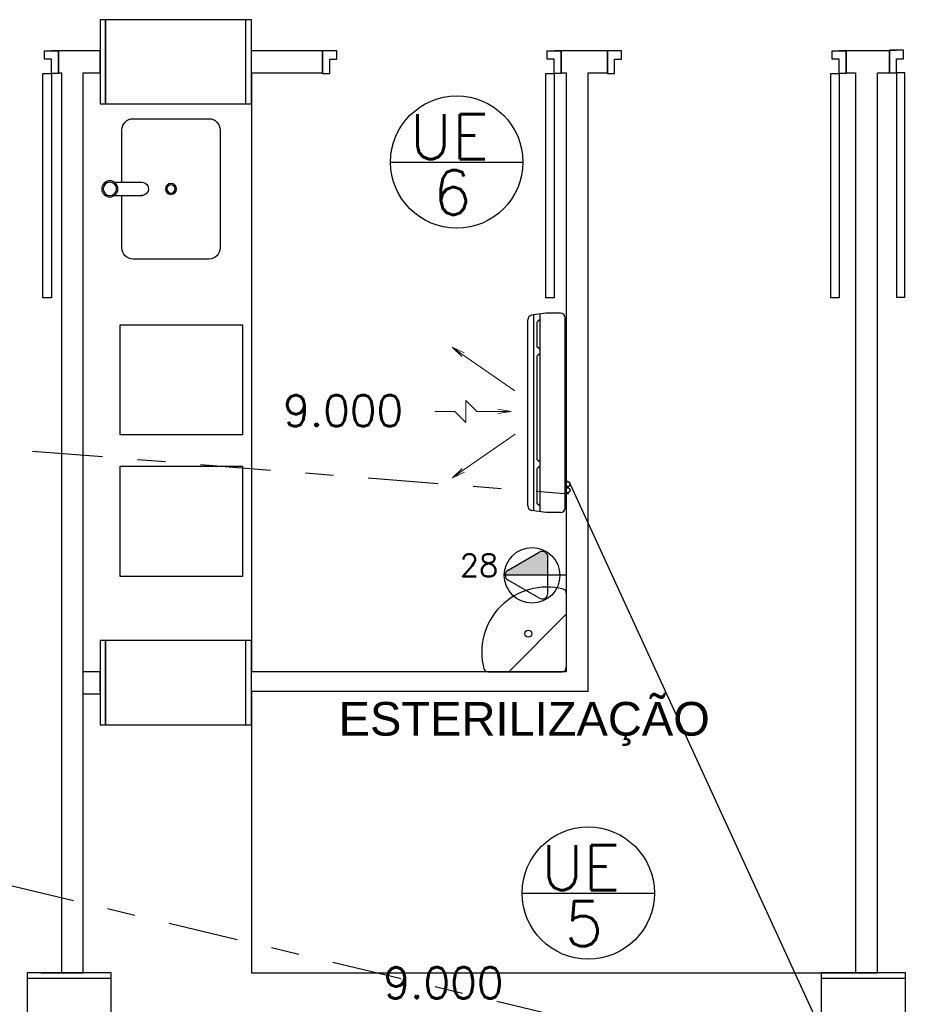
# Model space of a CAD drawing. Extents: x 40.7 to 137.4, y -250.8 to -221.5.
# Tile 171 of 256: x 60.1 to 63.4, y -239.1 to -235.6. Entities that reach past the tile are written whole.
import ezdxf
from ezdxf.enums import TextEntityAlignment as Align

# ---------------------------------------------------------------- set-up
doc = ezdxf.new("R2010")
doc.units = 0
doc.header["$MEASUREMENT"] = 0
for name, pattern in [('CENTER2', [1.125, 0.75, -0.125, 0.125, -0.125]), ('DASHDOT2', [0.5, 0.25, -0.125, 0, -0.125]), ('HIDDEN', [0.375, 0.25, -0.125]), ('HIDDEN2', [4.7625, 3.175, -1.5875])]:
    doc.linetypes.add(name, pattern=pattern)
doc.layers.get('0').update_dxf_attribs({"linetype": 'CONTINUOUS'})
doc.layers.get('Defpoints').update_dxf_attribs({"linetype": 'CONTINUOUS'})
for name, color, linetype in [('AC-FRIGORÍFICA', 20, 'DASHDOT2'), ('AN_TEXTOS', 2, 'CONTINUOUS'), ('ARC_EQUIP', 6, 'CONTINUOUS'), ('DRENO', 4, 'CENTER2'), ('I-LIN_CHANADA', 1, 'CONTINUOUS'), ('paredes1', 8, 'CONTINUOUS'), ('textos1', 4, 'CONTINUOUS'), ('TOMADAS_GERAIS', 1, 'CONTINUOUS')]:
    doc.layers.add(name, color=color, linetype=linetype)
for name, color, linetype, lineweight in [('Evaporadores', 4, 'CONTINUOUS', 0), ('I-ELET_PISO', 5, 'HIDDEN', 35), ('I-TEXTOS', 2, 'CONTINUOUS', 25)]:
    doc.layers.add(name, color=color, linetype=linetype, lineweight=lineweight)
doc.styles.add('ROMANS', font='romans')
doc.styles.add('Texto Cota', font='ARIAL.TTF')

# ---------------------------------------------------------------- blocks, each defined once
blk = doc.blocks.new('PORTA 80CM')
at = {"layer": 'paredes1'}
for p, q in [((0.825, 0.95), (0.795, 0.95)), ((0.795, 0.95), (0.795, 0.15)), ((0.825, 0.15), (0.825, 0.95)), ((0, 0.15), (0, 0.07)), ((0, 0.15), (0.025, 0.15)), ((0, 0.07), (0, 0.15)), ((0.025, 0.15), (0.025, 0.1)), ((0.795, 0.15), (0.825, 0.15)), ((0.85, 0.15), (0.825, 0.15)), ((0.825, 0.15), (0.825, 0.1)), ((0.85, 0.15), (0.85, 0.07)), ((0.85, 0.07), (0.85, 0.15)), ((0.025, 0.1), (0.05, 0.1)), ((0.05, 0.1), (0.05, 0.07)), ((0.825, 0.1), (0.8, 0.1)), ((0.8, 0.1), (0.8, 0.07)), ((0.05, 0.07), (0, 0.07)), ((0.8, 0.07), (0.85, 0.07)), ((0.85, 0.07), (0.825, 0.07))]:
    blk.add_line(p, q, dxfattribs=at)
blk = doc.blocks.new('v bjhbjhgjhjh')
for p, q in [((0.0161, 0.0238), (0.1162, 0.0238)), ((0.1375, -0.0002), (0.1375, 0.0005)), ((-0.0005, -0.0238), (0.0005, -0.0238)), ((0.0161, -0.0238), (0.1138, -0.0238)), ((0.1138, -0.0236), (0.1138, -0.0238))]:
    blk.add_line(p, q)
for radius in [0.0287, 0.0238]:
    blk.add_circle((0, 0), radius)
blk.add_arc((0.1138, 0.0001), 0.0238, 269.9522, 95.8898)
blk = doc.blocks.new('xvhgfjykilugkhjnftg')
at = {"layer": 'paredes1'}
blk.add_lwpolyline([(-0.175, -0.0239), (-0.175, -0.21, 0.414214), (-0.135, -0.25), (0.135, -0.25, 0.414214), (0.175, -0.21), (0.175, 0.21, 0.414214), (0.135, 0.25), (-0.135, 0.25, 0.414214), (-0.175, 0.21), (-0.175, 0.0236)], format="xyb", dxfattribs=at)
for radius in [0.0196, 0.0146]:
    blk.add_circle((0, 0), radius, dxfattribs=at)
blk.add_blockref('v bjhbjhgjhjh', (-0.2177, -0.0001), dxfattribs=at)
blk = doc.blocks.new('LAVATORIO DE CANTO DECA')
at = {"layer": 'paredes1'}
for p, q in [((0.1473, 0.2796), (0.1473, 0.015)), ((0.1473, 0.2051), (-0.0578, 0)), ((-0.1323, 0), (0.1323, 0))]:
    blk.add_line(p, q, dxfattribs=at)
blk.add_circle((0.0118, 0.1355), 0.0125, dxfattribs=at)
for centre, radius, start, end in [((0.0782, 0.0692), 0.2322, 75.5643, 195.0856), ((0.1323, 0.2796), 0.015, 0, 75.2053), ((-0.1323, 0.015), 0.015, 194.7947, 270), ((0.1323, 0.015), 0.015, 270, 360)]:
    blk.add_arc(centre, radius, start, end, dxfattribs=at)
blk = doc.blocks.new('AREA')
at = {"style": 'Texto Cota'}
for tag, p in [('AREAS:COMODO', (0, 1.75)), ('AREAS:VALOR', (0, -1.25))]:
    blk.add_attdef(tag, text='', height=2, dxfattribs=at).set_placement(p, align=Align.MIDDLE_CENTER)
blk = doc.blocks.new('ev1')
at = {"layer": 'Evaporadores', "color": 2, "ltscale": 0.8}
for p, q in [((487.8768, 165.647), (487.8768, 165.832)), ((487.3204, 165.5588), (487.2679, 165.6686)), ((487.2679, 165.6686), (487.3531, 165.5818)), ((487.2679, 165.6686), (487.3367, 165.5703)), ((488.3811, 165.5848), (488.4663, 165.6716)), ((488.4663, 165.6716), (488.3975, 165.5733)), ((488.4663, 165.6716), (488.4139, 165.5618)), ((487.3367, 165.5703), (487.6694, 165.0952)), ((487.8768, 165.647), (487.7768, 165.547)), ((488.3975, 165.5733), (488.0648, 165.0982)), ((487.7768, 165.547), (487.9768, 165.547)), ((487.8768, 165.447), (487.9768, 165.547)), ((487.8768, 165.252), (487.8768, 165.447)), ((487.8768, 165.132), (487.8568, 165.252)), ((487.8968, 165.252), (487.8768, 165.132)), ((487.8768, 165.132), (487.8768, 165.252))]:
    blk.add_line(p, q, dxfattribs=at)
blk = doc.blocks.new('A$C0F5D63E8')
at = {"color": 155}
for p, q in [((1.0166, 0.5093), (0.0084, 0.5093)), ((0.0321, 0.5424), (0.0445, 0.5262)), ((0.1742, 0.5262), (0.0445, 0.5262)), ((0.1866, 0.5424), (0.1742, 0.5262)), ((0.2067, 0.5424), (0.2192, 0.5262)), ((0.7546, 0.5262), (0.2192, 0.5262)), ((0.767, 0.5424), (0.7546, 0.5262)), ((0.7866, 0.5424), (0.799, 0.5262)), ((0.9805, 0.5262), (0.799, 0.5262)), ((0.9929, 0.5424), (0.9805, 0.5262))]:
    blk.add_line(p, q, dxfattribs=at)
at = {"layer": 'ARC_EQUIP'}
for p, q in [((1.0009, 0.6702), (0.0241, 0.6702)), ((0, 0.6461), (0, 0.5705)), ((1.025, 0.6461), (1.025, 0.5705)), ((0, 0.5705), (0.0099, 0.4981)), ((1.025, 0.5705), (1.0151, 0.4981)), ((1.0211, 0.5424), (0.0039, 0.5424)), ((0.9913, 0.4782), (0.0337, 0.4782))]:
    blk.add_line(p, q, dxfattribs=at)
for centre, start, end in [((0.0241, 0.6461), 90, 180), ((0.0241, 0.6461), 90, 180), ((1.0009, 0.6461), 0, 90), ((0.0337, 0.5023), 190, 270), ((0.9913, 0.5023), 270, 350)]:
    blk.add_arc(centre, 0.0241, start, end, dxfattribs=at)
at = {"layer": 'DRENO', "lineweight": -3}
blk.add_circle((0.9106, 0.6828), 0.0127, dxfattribs=at)
at = {"layer": 'I-ELET_PISO', "color": 5, "linetype": 'HIDDEN2', "ltscale": 2}
blk.add_circle((0.8791, 0.6828), 0.0127, dxfattribs=at)
at = {"layer": 'Evaporadores', "color": 2, "xscale": 0.5599999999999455, "yscale": 0.5599999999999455, "zscale": 0.5599999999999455, "rotation": 180}
blk.add_blockref('ev1', (273.7165, 92.8659), dxfattribs=at)

msp = doc.modelspace()

# ---------------------------------------------------------------- linework, layer by layer
at = {"color": 5}
msp.add_line((62.0996, -237.282), (63.8092, -241.0004), dxfattribs=at)
at = {"layer": 'AC-FRIGORÍFICA'}
for p, q in [((56.5961, -236.8777), (62.095, -237.3168)), ((56.5849, -237.874), (63.9729, -239.6315))]:
    msp.add_line(p, q, dxfattribs=at)
msp.add_arc((67.3111, -252.357), 13.3876, 71.78072, 112.95202, dxfattribs=at)
at = {"layer": 'Defpoints'}
msp.add_line((60.2151, -239.0228), (60.3651, -239.0228), dxfattribs=at)
at = {"layer": 'I-LIN_CHANADA'}
for p, q in [((61.4605, -236.1349), (61.9316, -236.1349)), ((61.9289, -238.7388), (62.4001, -238.7388))]:
    msp.add_line(p, q, dxfattribs=at)
for centre in [(61.696, -236.1349), (62.1645, -238.7388)]:
    msp.add_circle(centre, 0.2356, dxfattribs=at)
at = {"layer": 'paredes1'}
for p, q in [((60.4451, -235.9278), (60.4451, -235.6278)), ((60.4451, -235.6278), (60.4451, -235.9278)), ((60.9451, -235.9278), (60.9451, -235.6278)), ((60.4251, -235.7389), (60.2768, -235.7389)), ((60.2768, -235.7389), (60.2768, -235.8166)), ((60.4251, -235.8166), (60.4251, -235.7389)), ((61.2183, -235.7389), (60.9651, -235.7389)), ((60.9651, -235.8166), (60.9651, -235.7389)), ((61.2183, -235.7389), (61.2183, -235.8166)), ((62.2334, -235.7389), (62.0683, -235.7389)), ((62.0683, -235.7389), (62.0683, -235.8166)), ((62.2334, -235.7389), (62.2334, -235.8166)), ((63.2378, -235.7389), (63.0834, -235.7389)), ((63.0834, -235.7389), (63.0834, -235.8166)), ((63.2378, -235.7389), (63.2378, -235.8166)), ((60.2768, -235.8166), (60.2874, -235.8166)), ((60.2874, -235.8166), (60.2874, -239.0228)), ((60.3651, -235.8166), (60.4251, -235.8166)), ((60.3651, -239.0228), (60.3651, -235.8166)), ((60.9651, -235.8166), (61.2183, -235.8166)), ((60.9651, -235.8166), (60.9651, -237.9503)), ((62.0683, -235.8166), (62.0864, -235.8166)), ((62.0864, -235.8166), (62.0864, -237.9503)), ((62.1641, -235.8166), (62.2334, -235.8166)), ((62.1641, -238.0203), (62.1641, -235.8166)), ((63.0834, -235.8166), (63.1171, -235.8166)), ((63.1171, -235.8166), (63.1171, -236.7047)), ((63.1948, -235.8166), (63.2378, -235.8166)), ((63.1948, -237.9565), (63.1948, -235.8166)), ((63.1171, -236.7047), (63.1171, -239.0227)), ((63.1948, -239.0227), (63.1948, -237.5047)), ((60.4451, -238.1391), (60.4451, -237.8391)), ((60.4451, -237.8391), (60.4451, -238.1391)), ((60.9451, -238.1391), (60.9451, -237.8391)), ((60.4251, -237.9503), (60.3651, -237.9503)), ((60.4251, -237.9503), (60.3651, -237.9503)), ((60.4251, -238.0203), (60.4251, -237.9503)), ((62.0864, -237.9503), (60.9651, -237.9503)), ((62.0864, -237.9503), (60.9651, -237.9503)), ((60.9651, -238.0203), (60.9651, -237.9503)), ((60.4251, -238.0303), (60.3651, -238.0303)), ((60.9651, -238.0203), (60.9651, -239.023)), ((62.1641, -238.0203), (60.9651, -238.0203)), ((62.1641, -238.0203), (60.9651, -238.0203)), ((60.4651, -239.0428), (60.1651, -239.0428)), ((60.2874, -239.0228), (60.3651, -239.0228)), ((60.9651, -239.023), (63.1171, -239.023)), ((63.2948, -239.0427), (62.9948, -239.0427)), ((63.1171, -239.0227), (63.1948, -239.0227))]:
    msp.add_line(p, q, dxfattribs=at)
for points in [[(60.4251, -235.9278), (60.9651, -235.9278), (60.9651, -235.6278), (60.4251, -235.6278)], [(60.4967, -236.7144), (60.9324, -236.7144), (60.9324, -237.107), (60.4967, -237.107)], [(60.4967, -237.2186), (60.9324, -237.2186), (60.9324, -237.6111), (60.4967, -237.6111)], [(60.4251, -238.1391), (60.9651, -238.1391), (60.9651, -237.8391), (60.4251, -237.8391)], [(60.4651, -239.5628), (60.4651, -239.0228), (60.1651, -239.0228), (60.1651, -239.5628)], [(63.2948, -239.5627), (63.2948, -239.0227), (62.9948, -239.0227), (62.9948, -239.5627)]]:
    msp.add_lwpolyline(points, close=True, dxfattribs=at)
at = {"layer": 'TOMADAS_GERAIS'}
for p, q in [((61.8795, -237.5887), (61.9902, -237.5248)), ((62.0204, -237.6712), (62.0204, -237.5423)), ((62.0204, -237.6063), (61.8684, -237.6063)), ((62.0864, -237.6063), (62.0204, -237.6063)), ((61.989, -237.6872), (61.8795, -237.624))]:
    msp.add_line(p, q, dxfattribs=at)
msp.add_circle((61.9644, -237.6071), 0.099, dxfattribs=at)
for centre, start, end in [((62.0008, -237.5413), 357.1811, 122.5689), ((61.8881, -237.6063), 116.0479, 243.9521), ((62.0008, -237.6714), 233.1332, 0.777)]:
    msp.add_arc(centre, 0.0197, start, end, dxfattribs=at)
for points in [[(61.9902, -237.5248), (61.8684, -237.6063), (62.0004, -237.5217)], [(62.0204, -237.6063), (62.0004, -237.5217), (61.8684, -237.6063)], [(61.8684, -237.6063), (61.9902, -237.5248), (61.8714, -237.5959)], [(61.8795, -237.5887), (61.8714, -237.5959), (61.9902, -237.5248)], [(62.0004, -237.5217), (62.0204, -237.6063), (62.0107, -237.5243)], [(62.0204, -237.5423), (62.0107, -237.5243), (62.0204, -237.6063)], [(62.0107, -237.5243), (62.0204, -237.5423), (62.0181, -237.532)]]:
    msp.add_solid(points, dxfattribs=at)

# ---------------------------------------------------------------- block references
at = {"layer": 'AN_TEXTOS', "xscale": 0.6926, "yscale": 0.6926, "zscale": 0.6926, "rotation": 269.9999999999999}
msp.add_blockref('A$C0F5D63E8', (61.6179, -236.6731), dxfattribs=at)
at = {"layer": 'paredes1', "xscale": -1, "rotation": 180}
for name, p in [('PORTA 80CM', (59.4268, -235.6689)), ('PORTA 80CM', (61.2183, -235.6689)), ('PORTA 80CM', (62.2334, -235.6689)), ('xvhgfjykilugkhjnftg', (60.6778, -236.2305))]:
    msp.add_blockref(name, p, dxfattribs=at)
at = {"layer": 'paredes1', "ltscale": 10, "rotation": 180}
msp.add_blockref('PORTA 80CM', (64.0878, -235.6666), dxfattribs=at)
at = {"layer": 'paredes1'}
msp.add_blockref('LAVATORIO DE CANTO DECA', (61.9391, -237.9503), dxfattribs=at)
at = {"layer": 'textos1', "linetype": 'Continuous', "lineweight": -3, "xscale": 0.0599999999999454, "yscale": 0.0599999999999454, "zscale": 0.0599999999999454}
msp.add_blockref('AREA', (61.9364, -238.223), dxfattribs=at).add_auto_attribs({'AREAS:COMODO': 'ESTERILIZAÇÃO'})

# ---------------------------------------------------------------- texts
at = {"layer": 'I-TEXTOS', "color": 2, "style": 'ROMANS'}
for s, height, p in [('UE', 0.16, (61.5282, -236.124)), ('6', 0.16, (61.6121, -236.3234)), ('9.000', 0.11082, (61.0778, -237.0756)), ('UE', 0.16, (61.9966, -238.7279)), ('5', 0.16, (62.0806, -238.9273)), ('9.000', 0.11082, (61.4347, -239.1139))]:
    msp.add_text(s, height=height, rotation=359.9993, dxfattribs=at).set_placement(p)
at = {"layer": 'TOMADAS_GERAIS', "style": 'ROMANS', "flags": 8}
msp.add_attdef('28', text='', height=0.08, dxfattribs=at).set_placement((61.7754, -237.5711), align=Align.MIDDLE_CENTER)

doc.saveas('drawing.dxf')
